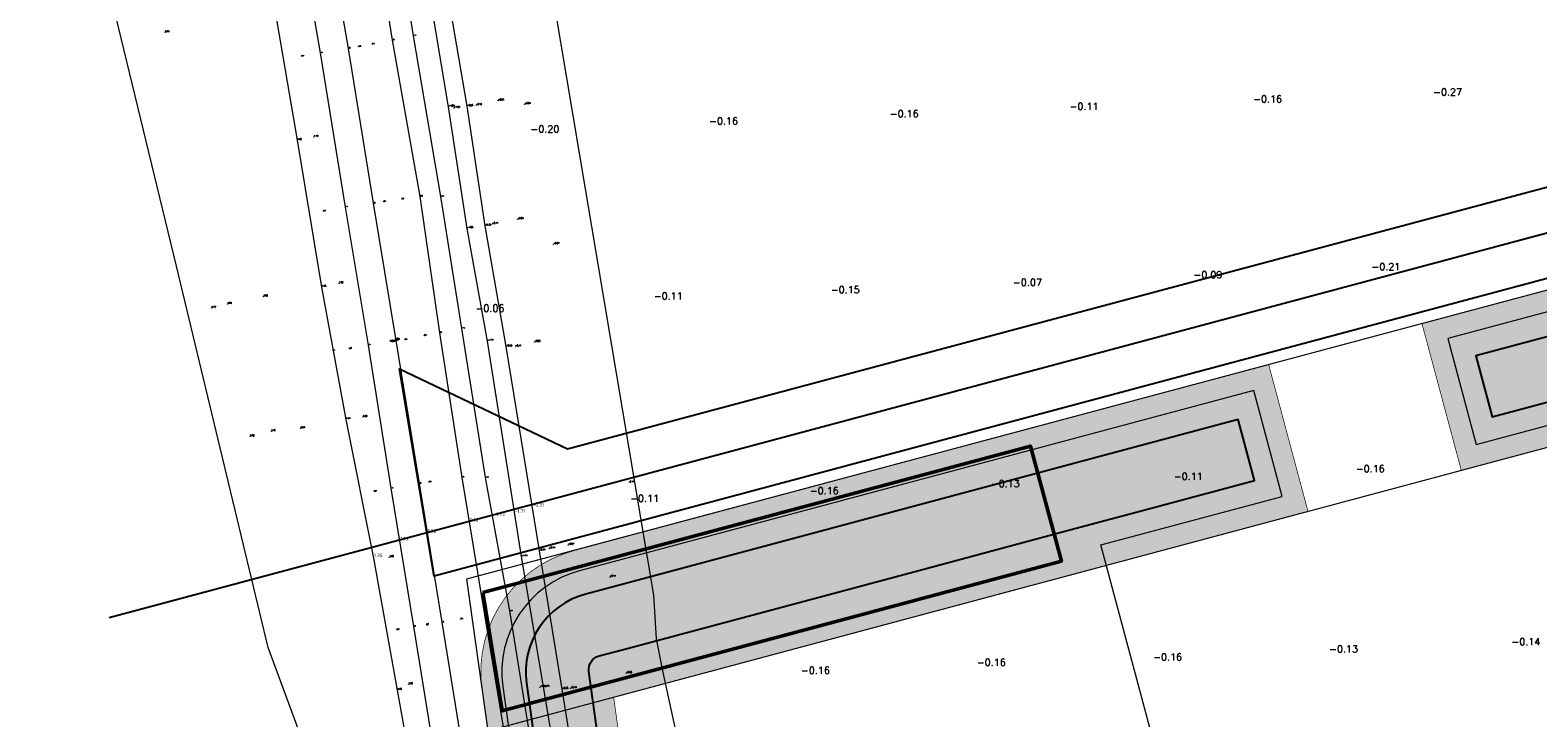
# Model space of a CAD drawing. Header units: metres. Extents: x 102665 to 103901, y 415762 to 419767.
# Tile 31 of 93: x 102895 to 103109, y 418284 to 418382. Entities that reach past the tile are written whole.
import ezdxf
from ezdxf.enums import TextEntityAlignment as Align

# ---------------------------------------------------------------- set-up
doc = ezdxf.new("R2010")
doc.units = ezdxf.units.M
doc.header["$MEASUREMENT"] = 0
for name, color, linetype, lineweight in [('B-WE-GW-TALUD-G', 90, 'Continuous', 13), ('DTM 15-11-2017_terristrisch', 3, 'Continuous', 0), ('DTM-Grondslag', 135, 'Continuous', 0), ('DTM-Hoogtecijfer', 7, 'Continuous', 0), ('DTM-Insteek', 125, 'Continuous', 0), ('DTM-Kant-asfalt', 137, 'Continuous', 0), ('DTM-Meetpunt', 40, 'Continuous', 0), ('DTM-Raster', 36, 'Continuous', 0), ('DTM-Teen-sloot', 142, 'Continuous', 0), ('DTM_27-12-2009_terrestrisch', 97, 'Continuous', 0), ('mp', 7, 'Continuous', 0), ('N-WE-GW-GRONDWERKLIJN_TEEN-G', 90, 'Continuous', 50), ('N-WE-GW-TALUDLIJN-G', 90, 'Continuous', 18), ('N-WE-GW-VOORBELASTING-G', 90, 'Continuous', 35), ('N-WE-OG-ZONE_BELEMMERING-A', 7, 'Continuous', 18), ('X-XX-AL-PEILMAAT-SD', 7, 'Continuous', 25)]:
    doc.layers.add(name, color=color, linetype=linetype, lineweight=lineweight)
doc.layers.add('N-RO-WH-WATER_HATCH', color=7, linetype='Continuous', lineweight=18, true_color=0xa7c2e4)
doc.styles.add('NLCS-ISO-ANNOTATIEF-T25', font='NLCS-ISO.ttf', dxfattribs={"height": 2.5})
doc.styles.get("Standard").update_dxf_attribs({"font": 'txt.shx'})

# ---------------------------------------------------------------- blocks, each defined once
blk = doc.blocks.new('MP')
at = {"layer": 'mp', "color": 0, "linetype": 'ByBlock', "lineweight": -2, "elevation": -0.036, "flags": 128}
blk.add_lwpolyline([(-0.005000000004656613, -0.008660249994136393), (-0.01000000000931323, 0), (-0.005000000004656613, 0.008660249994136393), (0.005000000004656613, 0.008660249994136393), (0.01000000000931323, 0), (0.005000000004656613, -0.008660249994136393), (-0.005000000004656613, -0.008660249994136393)], close=True, dxfattribs=at)

msp = doc.modelspace()

# ---------------------------------------------------------------- hatches: boundary and pattern name
at = {"layer": 'N-RO-WH-WATER_HATCH', "transparency": 33554687}
h = msp.add_hatch(color=256, dxfattribs=at)
h.dxf.hatch_style = 1
edge = h.paths.add_edge_path()
edge.add_line((102994.7155803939, 418216.5549733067), (103019.8460106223, 418202.2572684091))
edge.add_line((103019.8460106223, 418202.2572684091), (103151.6146730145, 418123.754278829))
edge.add_arc((103154.3894348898, 418127.9017659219), 4.990085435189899, 236.2165897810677, 299.5505656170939)
edge.add_line((103156.8505025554, 418123.5607869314), (103233.9592729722, 418184.6365101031))
edge.add_arc((103229.0562082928, 418190.9578989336), 7.999999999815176, 307.7982619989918, 338.1082114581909)
edge.add_line((103236.4793258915, 418187.9750605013), (103241.1792994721, 418199.6714555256))
edge.add_line((103241.1792994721, 418199.6714555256), (103267.6649151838, 418265.5837885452))
edge.add_line((103267.6649151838, 418265.5837885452), (103286.062468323, 418336.1478269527))
edge.add_line((103286.062468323, 418336.1478269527), (103289.35340789, 418352.799868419))
edge.add_arc((103267.2803389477, 418357.162164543), 22.50000000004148, 348.8207063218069, 401.9508086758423)
edge.add_arc((103267.280338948, 418357.1621645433), 22.49999999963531, 41.95080867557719, 46.81058128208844)
edge.add_arc((103314.5047993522, 418407.469722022), 46.49999999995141, 216.9952642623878, 226.8105812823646, ccw=False)
edge.add_arc((103273.3725089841, 418376.479647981), 4.999999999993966, 36.99526426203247, 104.9857698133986)
edge.add_line((103272.0796133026, 418381.3095983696), (103272.0795580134, 418381.3095835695))
edge.add_line((103272.0795580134, 418381.3095835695), (103100.3515442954, 418335.3403255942))
edge.add_line((103100.3515442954, 418335.3403255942), (103102.6787841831, 418326.6464223))
edge.add_line((103102.6787841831, 418326.6464223), (103268.3295967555, 418370.9888960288))
edge.add_arc((103269.6225078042, 418366.1589497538), 4.999999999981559, 42.627233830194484, 104.9859521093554, ccw=False)
edge.add_arc((103314.5047993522, 418407.469722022), 55.99999999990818, 222.627233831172, 227.2989196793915)
edge.add_arc((103267.7108379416, 418356.7615011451), 12.9999890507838, -11.179266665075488, 47.29894669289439, ccw=False)
edge.add_line((103280.4641571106, 418354.2410715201), (103277.2855412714, 418338.1573842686))
edge.add_line((103277.2855412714, 418338.1573842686), (103259.1004668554, 418268.4083105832))
edge.add_line((103259.1004668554, 418268.4083105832), (103228.1881705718, 418191.4797018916))
edge.add_line((103228.1881705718, 418191.4797018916), (103157.2684235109, 418135.3428331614))
edge.add_arc((103152.4981498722, 418141.9721206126), 8.167188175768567, 240.4870041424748, 305.73787040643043, ccw=False)
edge.add_line((103148.4748217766, 418134.8646742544), (103057.7237901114, 418189.2459584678))
edge.add_line((103057.7237901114, 418189.2459584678), (103028.8361156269, 418200.1920626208))
edge.add_line((103028.8361156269, 418200.1920626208), (102996.2447540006, 418218.9373056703))
edge.add_line((102996.2447540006, 418218.9373056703), (102986.1556681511, 418224.9435906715))
edge.add_arc((102990.3285939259, 418231.8268200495), 8.049357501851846, 188.0813954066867, 238.7738565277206, ccw=False)
edge.add_line((102982.3591717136, 418230.6952433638), (102981.2796353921, 418238.4612698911))
edge.add_line((102981.2796353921, 418238.4612698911), (102975.4332560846, 418280.5192682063))
edge.add_line((102975.4332560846, 418280.5192682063), (102974.0595793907, 418290.4012975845))
edge.add_arc((102976.040531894, 418290.6766649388), 2.000000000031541, 104.98595211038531, 187.9138327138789, ccw=False)
edge.add_line((102975.5233674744, 418292.6086434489), (102978.9851337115, 418293.5353112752))
edge.add_line((102978.9851337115, 418293.5353112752), (103021.0716738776, 418304.8013067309))
edge.add_line((103021.0716738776, 418304.8013067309), (103043.2690298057, 418310.7432375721))
edge.add_line((103043.2690298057, 418310.7432375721), (103052.9256102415, 418313.3281730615))
edge.add_line((103052.9256102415, 418313.3281730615), (103068.8691594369, 418317.596076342))
edge.add_line((103068.8691594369, 418317.596076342), (103066.5419129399, 418326.2899399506))
edge.add_line((103066.5419129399, 418326.2899399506), (102973.6229035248, 418301.4167888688))
edge.add_arc((102976.5965989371, 418290.3079124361), 11.50000000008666, 104.9859521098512, 187.9138327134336)
edge.add_line((102965.2061220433, 418288.7245501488), (102972.9441484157, 418233.0583193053))
edge.add_arc((102980.8679584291, 418234.1597887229), 8.000000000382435, 187.9138327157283, 239.1143796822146)
edge.add_line((102976.7613513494, 418227.2942386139), (102994.7155803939, 418216.5549733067))
at = {"layer": 'N-WE-OG-ZONE_BELEMMERING-A', "true_color": 0x2776bb, "transparency": 33554483}
h = msp.add_hatch(color=152, dxfattribs=at)
h.dxf.hatch_style = 1
edge = h.paths.add_edge_path()
edge.add_line((103088.3225627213, 418154.0268911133), (103148.2138964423, 418118.3073522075))
edge.add_arc((103154.3894348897, 418127.9017659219), 11.41008543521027, 237.2322446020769, 302.5448021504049)
edge.add_line((103160.5275922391, 418118.2833942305), (103237.9235618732, 418179.5865999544))
edge.add_arc((103229.0562082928, 418190.9578989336), 14.4199999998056, 307.9471514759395, 338.1082114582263)
edge.add_line((103242.4363777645, 418185.5813326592), (103247.1363513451, 418197.2777276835))
edge.add_line((103247.1363513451, 418197.2777276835), (103273.7742216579, 418263.5689628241))
edge.add_line((103273.7742216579, 418263.5689628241), (103292.3233429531, 418334.714342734))
edge.add_line((103292.3233429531, 418334.714342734), (103295.6515902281, 418351.5551599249))
edge.add_arc((103267.2803389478, 418357.1621645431), 28.91999999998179, 348.8207063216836, 401.9508086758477)
edge.add_arc((103267.2803389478, 418357.162164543), 28.91999999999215, 41.95080867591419, 46.81058128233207)
edge.add_arc((103314.5047993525, 418407.4697220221), 40.08000000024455, 216.9952642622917, 226.8105812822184, ccw=False)
edge.add_arc((103273.3725089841, 418376.479647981), 11.41999999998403, 36.99526426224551, 104.9857698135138)
edge.add_line((103270.4195352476, 418387.5112546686), (103270.4194615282, 418387.511234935))
edge.add_line((103270.4194615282, 418387.511234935), (103092.7023147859, 418339.9387607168))
edge.add_line((103092.7023147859, 418339.9387607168), (103098.2928605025, 418319.0540792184))
edge.add_line((103098.2928605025, 418319.0540792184), (103256.8054109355, 418361.4857370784))
edge.add_arc((103260.6841440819, 418346.9958982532), 14.99999999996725, -11.179293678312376, 104.9859521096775, ccw=False)
edge.add_line((103275.3995233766, 418344.0877008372), (103274.3598989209, 418338.8272367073))
edge.add_line((103274.3598989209, 418338.8272367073), (103256.245650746, 418269.3498179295))
edge.add_line((103256.245650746, 418269.3498179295), (103225.7015501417, 418193.3375041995))
edge.add_line((103225.7015501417, 418193.3375041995), (103155.4665310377, 418137.7426351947))
edge.add_arc((103152.5130287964, 418141.684089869), 4.925265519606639, 239.06844152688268, 306.8458054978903, ccw=False)
edge.add_line((103149.9813743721, 418137.4592861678), (103081.8210851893, 418178.3033844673))
edge.add_line((103081.8210851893, 418178.3033844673), (103088.3225627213, 418154.0268911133))
at = {"layer": 'N-WE-OG-ZONE_BELEMMERING-A', "true_color": 0xa953a0, "transparency": 33554483}
h = msp.add_hatch(color=215, dxfattribs=at)
h.dxf.hatch_style = 1
edge = h.paths.add_edge_path()
edge.add_line((103047.7500369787, 418305.5245540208), (103076.4615183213, 418313.2101165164))
edge.add_line((103076.4615183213, 418313.2101165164), (103070.8709704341, 418334.0948061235))
edge.add_line((103070.8709704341, 418334.0948061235), (102971.9628061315, 418307.6184399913))
edge.add_arc((102976.5965980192, 418290.3079130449), 17.91999917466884, 104.9859484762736, 187.913835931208)
edge.add_line((102958.8472645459, 418287.8406206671), (102966.5852908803, 418232.174390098))
edge.add_arc((102980.8679584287, 418234.1597887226), 14.41999999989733, 187.9138327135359, 239.1526776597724)
edge.add_line((102973.4740726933, 418221.7796896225), (103088.3225627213, 418154.0268911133))
edge.add_line((103088.3225627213, 418154.0268911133), (103081.8210851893, 418178.3033844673))
edge.add_line((103081.8210851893, 418178.3033844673), (103059.0366445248, 418191.9566413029))
edge.add_line((103059.0366445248, 418191.9566413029), (103030.3318414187, 418202.7926018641))
edge.add_line((103030.3318414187, 418202.7926018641), (102997.7600108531, 418221.5266114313))
edge.add_line((102997.7600108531, 418221.5266114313), (102987.7018277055, 418227.5144992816))
edge.add_arc((102990.328593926, 418231.8268200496), 5.049357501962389, 188.1253958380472, 238.6531302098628, ccw=False)
edge.add_line((102985.3299263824, 418231.1131436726), (102984.251064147, 418238.8743209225))
edge.add_line((102984.251064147, 418238.8743209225), (102977.5965812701, 418286.7456982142))
edge.add_line((102977.5965812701, 418286.7456982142), (103047.7500346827, 418305.5245534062))
edge.add_line((103047.7500346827, 418305.5245534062), (103047.7500369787, 418305.5245540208))

# ---------------------------------------------------------------- linework, layer by layer
for points in [[(103272.0795580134, 418381.3095835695), (103100.3515442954, 418335.3403255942), (103102.6787841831, 418326.6464223), (103268.3295967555, 418370.9888960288, -0.2790108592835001)], [(103148.4748217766, 418134.8646742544), (103057.7237901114, 418189.2459584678), (103028.8361156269, 418200.1920626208), (102996.2447540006, 418218.9373056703), (102986.1556681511, 418224.9435906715, -0.2248667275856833), (102982.3591717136, 418230.6952433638), (102981.2796353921, 418238.4612698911), (102975.4332560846, 418280.5192682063), (102974.0595793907, 418290.4012975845, -0.378506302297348), (102975.5233674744, 418292.6086434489), (102978.9851337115, 418293.5353112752), (103021.0716738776, 418304.8013067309), (103043.2690298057, 418310.7432375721), (103052.9256102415, 418313.3281730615), (103068.8691594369, 418317.596076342), (103066.5419129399, 418326.2899399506), (102973.6229035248, 418301.4167888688, 0.378506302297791), (102965.2061220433, 418288.7245501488), (102972.9441484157, 418233.0583193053, 0.2271969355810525), (102976.7613513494, 418227.2942386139), (102994.7155803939, 418216.5549733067), (103019.8460106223, 418202.2572684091), (103151.6146730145, 418123.754278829, 0.283602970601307)]]:
    msp.add_lwpolyline(points, format="xyb")
at = {"layer": 'B-WE-GW-TALUD-G'}
for points in [[(102959.002, 418234.823, 1.69), (102955.187, 418238.599, 1.845), (102953.13, 418251.836, 1.711), (102950.218, 418268.713, 1.639), (102946.821, 418287.751, 1.403), (102943.453, 418306.533, 1.348), (102939.499, 418326.299, 1.409), (102936.027, 418345.1550000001, 1.349), (102932.557, 418366.069, 1.298), (102929.412, 418384.65, 1.323), (102925.769, 418405.007, 1.314), (102922.674, 418421.574, 1.364)], [(102973.6972603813, 418266.546317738, -0.4108989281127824), (102970.274, 418287.879, -0.353), (102967.035, 418307.594, -0.313), (102962.289, 418336.6770000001, -0.232), (102959.283, 418353.8780000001, -0.394), (102956.745, 418370.9050000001, -0.248), (102953.789, 418388.16, -0.323), (102951.683, 418402.47, -0.163), (102948.853, 418421.738, -0.095)]]:
    msp.add_polyline3d(points, dxfattribs=at)
at = {"layer": 'DTM 15-11-2017_terristrisch'}
msp.add_polyline3d([(102962.9590932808, 418422.1497674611, 0), (102983.2488182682, 418301.2868953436, 0), (102983.6450475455, 418295.0424968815, 0), (102984.5365634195, 418290.4830948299, 0), (102987.4092256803, 418277.3995932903, 0), (102992.4056348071, 418263.8335270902, 0), (102992.2032298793, 418250.2903692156, 0), (102979.8263088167, 418247.9182865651, 0), (102979.7891233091, 418240.9739862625, 0), (102972.767, 418238.178, 0), (102974.6562547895, 418228.1153128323, 0), (102967.1179528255, 418221.1563782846, 0), (102963.3788420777, 418222.0658658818, 0), (102960.3254012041, 418218.7924714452, 0), (102953.65386572, 418225.981105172, 0), (102951.2250621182, 418229.5318657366, 0), (102945.3447188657, 418239.6069351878, 0), (102935.1054237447, 418275.6768703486, 0), (102928.395827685, 418293.7911392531, 0), (102915.3512169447, 418348.1260786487, 0), (102903.2185333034, 418398.2529795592, 0)], dxfattribs=at)
at = {"layer": 'DTM-Insteek'}
msp.add_polyline3d([(102942.888, 418400.265, -0.009000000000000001), (102946.056, 418380.323, 0.016), (102949.982, 418358.065, -0.06), (102952.817, 418338.649, 0.042), (102955.972, 418318.032, 0.151), (102959.216, 418298.482, 0.187), (102962.506, 418278.45, 0.118), (102964.092, 418265.141, 0.419), (102964.2927665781, 418264.5549685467, 0.4474), (102964.5913400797, 418264.0122034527, 0.4758), (102964.9788208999, 418263.5288829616, 0.5042), (102965.4436593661, 418263.1194134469, 0.5326000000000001), (102965.972, 418262.796, 0.5610000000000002), (102966.5432825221, 418262.56972009, 0.5148), (102967.1447968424, 418262.4442336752, 0.4686), (102967.7589017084, 418262.4232210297, 0.4224000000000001), (102968.3675866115, 418262.5072984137, 0.3762000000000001), (102968.953, 418262.694, 0.33), (102972.168, 418263.644, -0.069), (102973.6972603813, 418266.546317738, -0.4108989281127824)], dxfattribs=at)
at = {"layer": 'DTM-Kant-asfalt'}
for points in [[(102932.349, 418398.496, 1.174), (102935.787, 418378.497, 1.182), (102939.384, 418356.548, 1.181), (102942.619, 418336.883, 1.175), (102945.888, 418316.491, 1.185), (102949.082, 418296.797, 1.196), (102952.308, 418276.863, 1.296), (102954.777, 418261.4920000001, 1.443), (102956.991, 418247.585, 1.609), (102958.868, 418235.966, 1.733), (102959.2935474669, 418233.2492400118, 1.758333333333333), (102959.9139582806, 418230.5702540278, 1.783666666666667), (102960.726, 418227.9430000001, 1.809), (102961.6593411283, 418225.5349817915, 1.827333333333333), (102962.7536841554, 418223.1957317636, 1.845666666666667), (102963.3788420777, 418222.0658658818, 1.854833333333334)], [(102936.336, 418399.104, 1.07), (102939.778, 418379.136, 1.078), (102943.356, 418357.084, 1.075), (102946.587, 418337.5300000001, 1.08), (102949.919, 418317.158, 1.072), (102953.116, 418297.4050000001, 1.095), (102956.336, 418277.49, 1.204)]]:
    msp.add_polyline3d(points, dxfattribs=at)
at = {"layer": 'DTM-Raster'}
msp.add_lwpolyline([(102959.6666978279, 418281.9457373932), (103293.4356895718, 418371.2911653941), (103287.8451438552, 418392.1758468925), (102956.6671570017, 418303.5239957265), (102959.6666978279, 418281.9457373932)], close=True, dxfattribs=at)
at = {"layer": 'DTM-Teen-sloot'}
for points in [[(102897.2586757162, 418638.6511478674, -1.745375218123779), (102894.511, 418638.053, -1.757), (102899.066, 418619.61, -1.749), (102902.574, 418605.121, -1.733), (102907.728, 418584.3890000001, -1.736), (102912.066, 418566.489, -1.739), (102917.177, 418545.862, -1.753), (102921.982, 418525.5680000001, -1.767), (102926.487, 418505.461, -1.764), (102931.142, 418483.777, -1.773), (102934.889, 418464.181, -1.704), (102938.895, 418442.879, -1.71), (102942.205, 418422.854, -1.714), (102945.964, 418400.57, -1.742), (102949.037, 418380.956, -1.738), (102952.96, 418358.0410000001, -1.728), (102955.955, 418339.254, -1.737), (102959.32, 418318.013, -1.729), (102962.764, 418299.016, -1.734), (102965.99, 418278.963, -1.705), (102968.067, 418266.3510000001, -1.727), (102968.277, 418265.82, -1.702), (102970.591, 418266.093, -1.674), (102971.075, 418266.633, -1.706)], [(102971.109, 418267.3020000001, -1.7), (102967.62, 418288.205, -1.714), (102964.474, 418306.771, -1.71), (102959.628, 418337.464, -1.708), (102956.74, 418353.509, -1.678), (102954.101, 418370.841, -1.693), (102948.813, 418402.442, -1.711), (102946.006, 418420.48, -1.701)]]:
    msp.add_polyline3d(points, dxfattribs=at)
at = {"layer": 'DTM_27-12-2009_terrestrisch'}
msp.add_polyline3d([(102937.8170895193, 418523.0353714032, 17.3438923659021), (102948.0014844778, 418474.727169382, 17.3576370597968), (102953.3266583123, 418469.5909307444, 17.35934206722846), (102965.1388620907, 418464.0670514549, 17.36218509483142), (102966.2099481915, 418447.6044375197, 17.3639170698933), (102962.9590932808, 418422.1497674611, 0), (102983.2488182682, 418301.2868953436, 0), (102983.6450475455, 418295.0424968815, 0), (102984.5365634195, 418290.4830948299, 0), (102987.4092256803, 418277.3995932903, 0), (102992.4056348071, 418263.8335270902, 0), (102992.2032298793, 418250.2903692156, 0), (102979.8263088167, 418247.9182865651, 0), (102979.7891233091, 418240.9739862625, 0), (102984.4962682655, 418236.130300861, 0), (102995.6216114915, 418228.1781882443, 0), (103016.0520518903, 418215.9252325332, 0), (103132.5049217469, 418146.0837690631, 0)], dxfattribs=at)
at = {"layer": 'N-WE-GW-GRONDWERKLIJN_TEEN-G', "transparency": 33554687}
msp.add_lwpolyline([(102958.9858299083, 418301.6392762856), (103036.9510015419, 418322.5096488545), (103041.3469294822, 418306.0878396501), (102961.7103649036, 418284.770054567)], close=True, dxfattribs=at)
at = {"layer": 'N-WE-GW-TALUDLIJN-G', "transparency": 33554687, "flags": 128}
msp.add_lwpolyline([(103271.1952065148, 418384.6132667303), (103096.3760291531, 418337.8165396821), (103100.4150816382, 418322.7277936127), (103204.6508497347, 418350.6302936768)], dxfattribs=at)
msp.add_lwpolyline([(103225.5268873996, 418272.6777366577), (103067.8504279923, 418230.4698672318), (103046.9739634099, 418308.4224098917), (103072.7878017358, 418315.3323458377), (103068.7487492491, 418330.421091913), (102972.7385525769, 418304.7204721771, 0.3785063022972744), (102961.8186932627, 418288.253671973), (102969.5567196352, 418232.5874411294, 0.2271969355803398), (102975.005776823, 418224.3592159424), (102992.9919808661, 418213.6008248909), (103018.1250227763, 418199.3016341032), (103149.7973440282, 418120.8560410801, 0.2899423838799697)], format="xyb", dxfattribs=at)
at = {"layer": 'N-WE-GW-VOORBELASTING-G', "color": 6, "transparency": 33554687, "const_width": 0.1, "flags": 128}
for points in [[(103088.3225627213, 418154.0268911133), (103148.2138964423, 418118.3073522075, 0.2929536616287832), (103160.5275922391, 418118.2833942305), (103237.9235618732, 418179.5865999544, 0.1323675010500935), (103242.4363777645, 418185.5813326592), (103247.1363513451, 418197.2777276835), (103273.7742216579, 418263.5689628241), (103292.3233429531, 418334.714342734), (103295.6515902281, 418351.5551599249, 0.2360679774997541), (103288.7886934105, 418376.4949627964, 0.02120793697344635), (103287.0735475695, 418378.247592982, -0.0428536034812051), (103282.4934945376, 418383.351621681, 0.3056853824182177), (103270.4195352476, 418387.5112546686), (103270.4194615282, 418387.511234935), (103092.7023147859, 418339.9387607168), (103098.2928605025, 418319.0540792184), (103256.8054109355, 418361.4857370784, -0.5552519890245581), (103275.3995233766, 418344.0877008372), (103274.3598989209, 418338.8272367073), (103256.245650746, 418269.3498179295), (103225.7015501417, 418193.3375041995), (103155.4665310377, 418137.7426351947, -0.3046687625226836), (103149.9813743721, 418137.4592861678), (103081.8210851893, 418178.3033844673)], [(103047.7500369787, 418305.5245540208), (103076.4615183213, 418313.2101165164), (103070.8709704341, 418334.0948061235), (102971.9628061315, 418307.6184399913, 0.3785063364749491), (102958.8472645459, 418287.8406206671), (102966.5852908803, 418232.174390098, 0.2273726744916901), (102973.4740726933, 418221.7796896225), (103088.3225627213, 418154.0268911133), (103081.8210851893, 418178.3033844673), (103059.0366445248, 418191.9566413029), (103030.3318414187, 418202.7926018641), (102997.7600108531, 418221.5266114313), (102987.7018277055, 418227.5144992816, -0.2241117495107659), (102985.3299263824, 418231.1131436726), (102984.251064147, 418238.8743209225), (102977.5965812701, 418286.7456982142), (102977.5965812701, 418286.7456982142), (103047.7500346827, 418305.5245534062), (103047.7500346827, 418305.5245534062), (103047.7500346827, 418305.5245534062)]]:
    msp.add_lwpolyline(points, format="xyb", close=True, dxfattribs=at)
at = {"layer": 'X-XX-AL-PEILMAAT-SD', "ltscale": 10, "transparency": 33554687, "flags": 128}
msp.add_lwpolyline([(103314.5047993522, 418407.469722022), (102905.7531892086, 418298.0524650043)], dxfattribs=at)
at = {"layer": 'X-XX-AL-PEILMAAT-SD', "ltscale": 0.1, "transparency": 33554687}
msp.add_lwpolyline([(103246.8884495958, 418381.6136080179), (103238.84019986, 418379.9575640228), (103188.6207731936, 418367.250474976), (102952.0264696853, 418303.9708956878), (102947.1267277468, 418333.4848875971), (102971.0287649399, 418322.0965635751), (102971.0287649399, 418322.0965635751), (102971.0287649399, 418322.0965635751), (103185.3615801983, 418379.4258888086), (103226.9461852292, 418391.2779270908), (103242.8844025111, 418396.5715839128)], close=True, dxfattribs=at)

# ---------------------------------------------------------------- block references
at = {"layer": 'DTM-Grondslag', "xscale": 2.5, "yscale": 2.5, "zscale": 2.5}
msp.add_blockref('MP', (102946.481, 418337.603, 1.085), dxfattribs=at)
at = {"layer": 'DTM-Meetpunt', "xscale": 2.5, "yscale": 2.5, "zscale": 2.5}
for p in [(102913.728, 418381.418, 4.739), (102941.293, 418379.375, 0.884), (102943.232, 418379.766, 0.517), (102933.157, 418378.044, 1.242), (102961.127, 418371.713, -0.047), (102954.863, 418370.647, -1.294), (102958.015, 418371.047, -0.1), (102964.937, 418371.202, -0.039), (102934.916, 418366.519, 1.188), (102944.841, 418357.301, 0.893), (102947.429, 418357.696, 0.396), (102936.27, 418355.998, 1.218), (102963.933, 418354.817, -0.03700000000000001), (102960.318, 418354.127, -0.108), (102969.036, 418351.243, -0.066), (102927.746, 418343.789, 3.795), (102938.499, 418345.676, 1.216), (102920.336, 418342.168, 4.716), (102922.627, 418342.723, 4.699), (102947.885, 418337.657, 0.933), (102950.647, 418338.249, 0.428), (102966.342, 418337.325, -0.055), (102939.97, 418336.394, 1.256), (102963.59, 418336.686, -0.11), (102941.871, 418326.621, 1.234), (102928.835, 418324.622, 4.463), (102933.007, 418325.025, 3.486), (102925.832, 418323.868, 4.722000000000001), (102943.512, 418316.0680000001, 1.224), (102951.312, 418317.377, 0.931), (102968.41, 418307.904, -0.137), (102971.12, 418308.411, -0.068), (102945.658, 418306.674, 1.203), (102977.078, 418303.861, -0.114), (102950.947, 418297.089, 1.157), (102955.813, 418297.859, 0.7260000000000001), (102946.723, 418296.3670000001, 1.242), (102979.377, 418290.13, -0.058), (102948.402, 418288.572, 1.256), (102967.093, 418288.146, -1.893), (102971.475, 418287.991, -0.187), (102974.324, 418288.207, -0.09000000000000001)]:
    msp.add_blockref('MP', p, dxfattribs=at)

# ---------------------------------------------------------------- texts
at = {"layer": 'B-WE-GW-TALUD-G'}
for s, height, p in [('-0.25', 0.2, (102956.745, 418370.9050000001)), ('1.30', 0.2, (102932.557, 418366.069)), ('-0.39', 0.2, (102959.283, 418353.8780000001)), ('1.35', 0.2, (102936.027, 418345.1550000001)), ('1.39', 0.1, (102937.578, 418336.084)), ('-0.23', 0.2, (102962.289, 418336.6770000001)), ('1.41', 0.2, (102939.499, 418326.299)), ('-0.31', 0.2, (102967.035, 418307.594)), ('1.40', 0.2, (102946.821, 418287.751)), ('-0.35', 0.2, (102970.274, 418287.879))]:
    msp.add_text(s, height=height, dxfattribs=at).set_placement(p, align=Align.BOTTOM_LEFT)
at = {"layer": 'DTM-Grondslag'}
msp.add_text('9023', height=0.2, dxfattribs=at).set_placement((102946.481, 418337.603), align=Align.TOP_RIGHT)
msp.add_text('1.09', height=0.2, dxfattribs=at).set_placement((102946.481, 418337.603), align=Align.BOTTOM_LEFT)
at = {"layer": 'DTM-Hoogtecijfer'}
for s, p in [('1.24', (102933.157, 418378.044)), ('0.88', (102941.293, 418379.375)), ('0.52', (102943.232, 418379.766)), ('0.89', (102944.841, 418357.301)), ('0.40', (102947.429, 418357.696)), ('1.22', (102936.27, 418355.998)), ('0.93', (102947.885, 418337.657)), ('0.43', (102950.647, 418338.249)), ('1.26', (102939.97, 418336.394)), ('1.22', (102943.512, 418316.068)), ('0.93', (102951.312, 418317.377)), ('1.16', (102950.947, 418297.089)), ('0.73', (102955.813, 418297.859)), ('1.24', (102946.723, 418296.367))]:
    msp.add_text(s, height=0.1, dxfattribs=at).set_placement(p, align=Align.BOTTOM_LEFT)
at = {"layer": 'DTM-Hoogtecijfer', "linetype": 'Continuous', "lineweight": 0}
for s, p in [('-0.16', (103068.6685778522, 418371.4259653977)), ('-0.27', (103094.2815778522, 418372.4549653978)), ('-0.16', (103016.9155778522, 418369.3339653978)), ('-0.11', (103042.5245778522, 418370.3909653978)), ('-0.20', (102965.7485778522, 418367.1759653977)), ('-0.16', (102991.1905778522, 418368.3249653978)), ('-0.21', (103085.5035778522, 418347.5739653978)), ('-0.07', (103034.4655778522, 418345.3229653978)), ('-0.09', (103060.1575778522, 418346.4009653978)), ('-0.11', (102983.3175778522, 418343.3749653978)), ('-0.15', (103008.5335778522, 418344.2589653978)), ('-0.06', (102957.9395778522, 418341.6449653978)), ('-0.11', (103057.3665778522, 418317.6799653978)), ('-0.16', (103083.2895778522, 418318.7929653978)), ('-0.16', (103005.5355778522, 418315.6589653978)), ('-0.13', (103031.3025778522, 418316.6319653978)), ('-0.11', (102979.9635778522, 418314.5489653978)), ('-0.14', (103105.4295778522, 418294.1319653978)), ('-0.16', (103054.4235778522, 418291.9759653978)), ('-0.13', (103079.4765778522, 418293.0749653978)), ('-0.16', (103004.2755778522, 418290.0399653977)), ('-0.16', (103029.3255778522, 418291.2089653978))]:
    msp.add_text(s, height=1, dxfattribs=at).set_placement(p)
at = {"layer": 'DTM-Hoogtecijfer'}
msp.add_text('ASF', height=0.1, dxfattribs=at).set_placement((102950.947, 418297.089), align=Align.TOP_LEFT)
at = {"layer": 'DTM-Insteek'}
for s, p in [('0.02', (102946.056, 418380.323)), ('-0.06', (102949.982, 418358.065)), ('0.04', (102952.817, 418338.649)), ('0.15', (102955.972, 418318.032)), ('0.19', (102959.216, 418298.482))]:
    msp.add_text(s, height=0.1, dxfattribs=at).set_placement(p, align=Align.BOTTOM_LEFT)
at = {"layer": 'DTM-Kant-asfalt'}
for s, p in [('1.18', (102935.787, 418378.497)), ('1.08', (102939.778, 418379.136)), ('1.18', (102939.384, 418356.548)), ('1.08', (102943.356, 418357.084)), ('1.08', (102946.587, 418337.53)), ('1.18', (102942.619, 418336.883)), ('1.19', (102945.888, 418316.491)), ('1.07', (102949.919, 418317.158)), ('1.20', (102949.082, 418296.797)), ('1.10', (102953.116, 418297.405))]:
    msp.add_text(s, height=0.1, dxfattribs=at).set_placement(p, align=Align.BOTTOM_LEFT)
at = {"layer": 'DTM-Meetpunt'}
for s, p in [('4.74', (102913.728, 418381.418)), ('-0.05', (102961.127, 418371.713)), ('-1.29', (102954.863, 418370.647)), ('-0.10', (102958.015, 418371.047)), ('-0.04', (102964.937, 418371.202)), ('1.19', (102934.916, 418366.519)), ('-0.04', (102963.933, 418354.817)), ('-0.11', (102960.318, 418354.127)), ('-0.07', (102969.036, 418351.243)), ('1.22', (102938.499, 418345.676)), ('3.80', (102927.746, 418343.789)), ('4.72', (102920.336, 418342.168)), ('4.70', (102922.627, 418342.723)), ('-0.06', (102966.342, 418337.325)), ('-0.11', (102963.59, 418336.686)), ('1.23', (102941.871, 418326.621)), ('4.46', (102928.835, 418324.622)), ('3.49', (102933.007, 418325.025)), ('4.72', (102925.832, 418323.868)), ('-0.14', (102968.41, 418307.904)), ('-0.07', (102971.12, 418308.411)), ('1.20', (102945.658, 418306.674)), ('-0.11', (102977.078, 418303.861)), ('-0.06', (102979.377, 418290.13)), ('1.26', (102948.402, 418288.572)), ('-1.89', (102967.093, 418288.146)), ('-0.19', (102971.475, 418287.991)), ('-0.09', (102974.324, 418288.207))]:
    msp.add_text(s, height=0.2, dxfattribs=at).set_placement(p, align=Align.BOTTOM_LEFT)
at = {"layer": 'DTM-Teen-sloot'}
for s, height, p in [('-1.74', 0.1, (102949.037, 418380.956)), ('-1.69', 0.2, (102954.101, 418370.841)), ('-1.73', 0.1, (102952.96, 418358.041)), ('-1.68', 0.2, (102956.74, 418353.509)), ('-1.74', 0.1, (102955.955, 418339.254)), ('-1.71', 0.2, (102959.628, 418337.464)), ('-1.73', 0.1, (102959.32, 418318.013)), ('-1.71', 0.2, (102964.474, 418306.771)), ('-1.73', 0.1, (102962.764, 418299.016)), ('-1.71', 0.2, (102967.62, 418288.205))]:
    msp.add_text(s, height=height, dxfattribs=at).set_placement(p, align=Align.BOTTOM_LEFT)
at = {"layer": 'X-XX-AL-PEILMAAT-SD'}
msp.add_text('-0.11', height=0.2, dxfattribs=at).set_placement((102979.7020680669, 418317.2768294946), align=Align.BOTTOM_LEFT)
at = {"layer": 'X-XX-AL-PEILMAAT-SD', "style": 'NLCS-ISO-ANNOTATIEF-T25'}
for s, p in [('-0.31', (102966.0788560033, 418313.7134821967)), ('0.16', (102957.134229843, 418311.5996313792)), ('-1.73', (102960.49155371, 418312.3996562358)), ('-1.71', (102963.5262247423, 418312.8539841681)), ('1.19', (102947.2567742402, 418308.9081455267)), ('1.08', (102951.1344435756, 418310.0173266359)), ('1.35', (102943.453, 418306.533))]:
    msp.add_text(s, height=0.5, dxfattribs=at).set_placement(p, align=Align.BOTTOM_LEFT)

doc.saveas('drawing.dxf')
